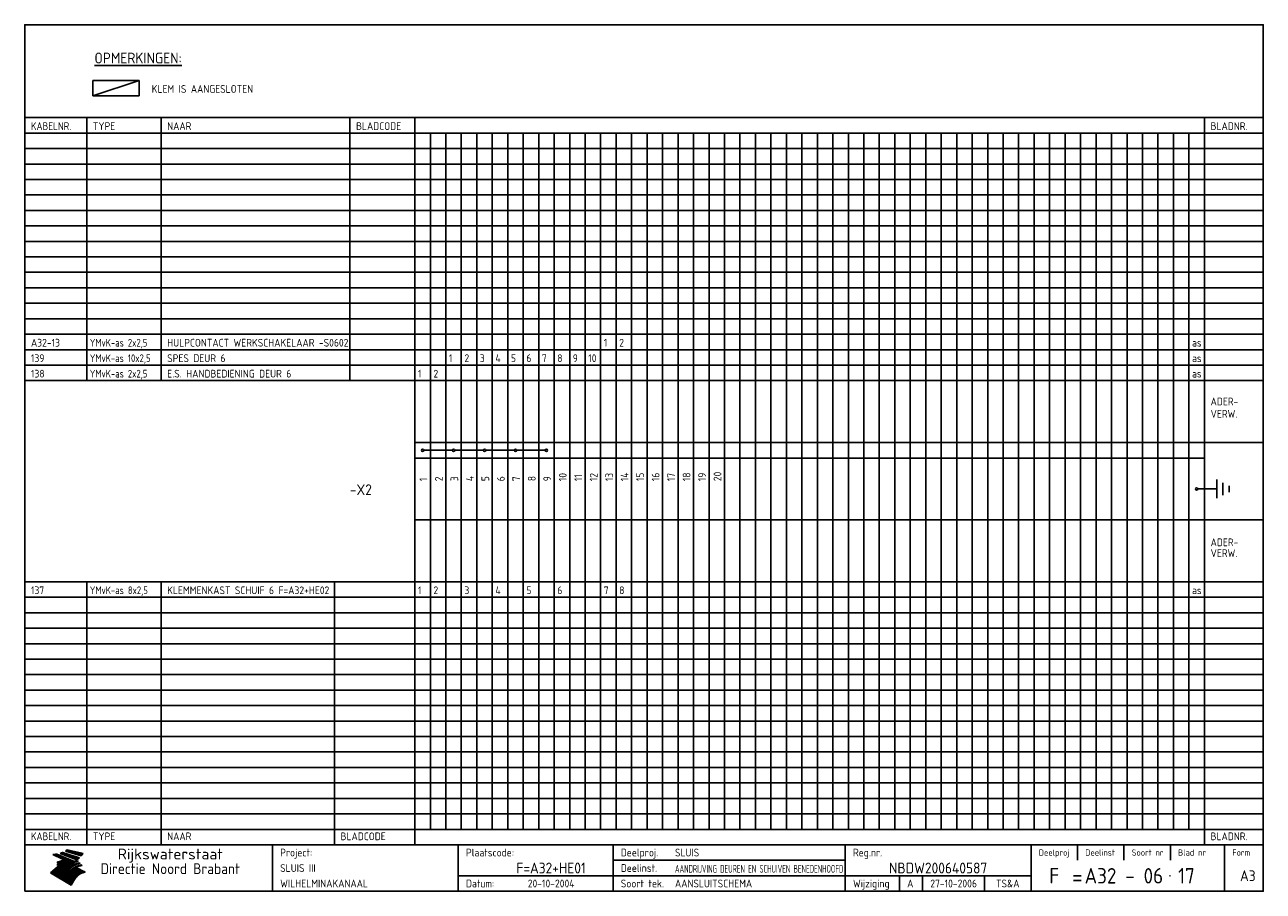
# Model space of a CAD drawing. Extents: x 10 to 410, y 10 to 290.
import ezdxf
from ezdxf.enums import TextEntityAlignment as Align

# ---------------------------------------------------------------- set-up
doc = ezdxf.new("R2010")
doc.units = 0
doc.header["$MEASUREMENT"] = 0
doc.linetypes.add('CENTRE', pattern=[50.8, 31.75, -6.35, 6.35, -6.35])
doc.layers.get('0').update_dxf_attribs({"linetype": 'CONTINUOUS'})
for name, color, linetype in [('0-25', 7, 'CONTINUOUS'), ('0-35', 2, 'CONTINUOUS'), ('0-50', 3, 'CONTINUOUS'), ('B-25', 7, 'CONTINUOUS'), ('B-35', 2, 'CONTINUOUS'), ('S-25', 7, 'CONTINUOUS'), ('S-35', 2, 'CONTINUOUS')]:
    doc.layers.add(name, color=color, linetype=linetype)
doc.styles.add('ISO', font='iso.shx')
doc.styles.get("Standard").update_dxf_attribs({"font": 'iso.shx'})

# ---------------------------------------------------------------- blocks, each defined once
blk = doc.blocks.new('rme15')
at = {"layer": '0-25'}
for p, q in [((410, 35), (10, 35)), ((410, 30), (10, 30)), ((350, 25), (350, 20)), ((365, 25), (365, 20)), ((380, 25), (380, 20)), ((200, 20), (275, 20)), ((150, 15), (335, 15)), ((292.5, 15), (292.5, 10)), ((300, 15), (300, 10)), ((320, 15), (320, 10))]:
    blk.add_line(p, q, dxfattribs=at)
at = {"layer": '0-25', "color": 7}
for p, q in [((19.1, 21.89), (25.12, 19)), ((19.1, 21.89), (25.12, 19)), ((19.17, 21.86), (20.7, 21.86)), ((19.29, 21.8), (20.83, 21.8)), ((19.4, 21.75), (20.96, 21.75)), ((19.52, 21.69), (21.09, 21.69)), ((19.64, 21.63), (21.22, 21.63)), ((19.74, 21.92), (20.56, 21.92)), ((19.75, 21.58), (21.36, 21.58)), ((19.87, 21.52), (21.49, 21.52)), ((19.99, 21.47), (21.62, 21.47)), ((20.11, 21.41), (21.75, 21.41)), ((20.22, 21.35), (21.88, 21.35)), ((20.25, 21.97), (20.43, 21.97)), ((20.34, 21.3), (22.02, 21.3)), ((20.38, 21.99), (26.02, 19.59)), ((20.38, 21.99), (26.02, 19.59)), ((20.46, 21.24), (22.15, 21.24)), ((20.57, 21.18), (22.28, 21.18)), ((20.69, 21.13), (22.41, 21.13)), ((20.81, 21.07), (22.55, 21.07)), ((20.92, 21.02), (22.68, 21.02)), ((21.04, 20.96), (22.81, 20.96)), ((21.16, 20.9), (22.94, 20.9)), ((21.27, 20.85), (23.07, 20.85)), ((21.39, 20.79), (23.21, 20.79)), ((21.47, 22.25), (26.83, 20.19)), ((21.47, 22.25), (26.83, 20.19)), ((21.49, 22.25), (23.07, 22.25)), ((21.51, 20.73), (23.34, 20.73)), ((21.6, 22.2), (23.25, 22.2)), ((21.63, 20.68), (23.47, 20.68)), ((21.65, 22.31), (22.89, 22.31)), ((21.74, 20.62), (23.6, 20.62)), ((21.75, 22.14), (23.42, 22.14)), ((21.8, 22.37), (22.71, 22.37)), ((21.86, 20.57), (23.73, 20.57)), ((21.9, 22.08), (23.6, 22.08)), ((21.94, 22.42), (22.53, 22.42)), ((21.98, 20.51), (23.87, 20.51)), ((22.04, 22.03), (23.78, 22.03)), ((22.06, 22.48), (22.36, 22.48)), ((22.09, 20.45), (24, 20.45)), ((22.18, 22.53), (27.65, 20.8)), ((22.18, 22.53), (27.65, 20.8)), ((22.19, 21.97), (23.96, 21.97)), ((22.21, 20.4), (24.13, 20.4)), ((22.33, 20.34), (24.26, 20.34)), ((22.34, 21.92), (24.13, 21.92)), ((22.37, 20), (23.08, 20)), ((22.44, 20.28), (24.4, 20.28)), ((22.48, 21.86), (24.31, 21.86)), ((22.49, 20.06), (23.04, 20.06)), ((22.56, 20.23), (24.53, 20.23)), ((22.61, 20.12), (22.93, 20.12)), ((22.63, 21.8), (24.49, 21.8)), ((22.68, 20.17), (24.66, 20.17)), ((22.71, 20.17), (22.82, 20.17)), ((23.11, 20.02), (22.77, 20.2)), ((23.11, 20.02), (22.77, 20.2)), ((22.78, 21.75), (24.67, 21.75)), ((22.79, 20.12), (24.79, 20.12)), ((22.91, 20.06), (24.92, 20.06)), ((22.92, 21.69), (24.85, 21.69)), ((23.03, 20), (25.06, 20)), ((23.07, 21.63), (25.02, 21.63)), ((23.14, 22.99), (28.22, 21.46)), ((23.14, 22.99), (28.22, 21.46)), ((23.15, 22.98), (25.33, 22.98)), ((23.22, 21.58), (25.2, 21.58)), ((23.23, 23.04), (25.09, 23.04)), ((23.32, 23.1), (24.84, 23.1)), ((23.34, 22.93), (25.57, 22.93)), ((23.36, 21.52), (25.38, 21.52)), ((23.4, 23.15), (24.6, 23.15)), ((23.49, 23.21), (24.36, 23.21)), ((23.51, 21.47), (25.56, 21.47)), ((23.52, 22.87), (25.81, 22.87)), ((23.57, 23.27), (24.12, 23.27)), ((23.64, 23.32), (23.87, 23.32)), ((23.66, 21.41), (25.74, 21.41)), ((23.7, 23.36), (28.82, 22.17)), ((23.7, 23.36), (28.82, 22.17)), ((23.71, 22.82), (26.06, 22.82)), ((23.8, 21.35), (25.91, 21.35)), ((23.9, 22.76), (26.3, 22.76)), ((23.95, 21.3), (26.09, 21.3)), ((24.09, 22.7), (26.54, 22.7)), ((24.09, 21.24), (26.27, 21.24)), ((24.24, 21.18), (26.45, 21.18)), ((24.27, 22.65), (26.78, 22.65)), ((24.39, 21.13), (26.62, 21.13)), ((24.46, 22.59), (27.03, 22.59)), ((24.53, 21.07), (26.8, 21.07)), ((24.65, 22.53), (27.27, 22.53)), ((24.68, 21.02), (26.98, 21.02)), ((24.83, 20.96), (27.16, 20.96)), ((24.84, 22.48), (27.51, 22.48)), ((24.97, 20.9), (27.34, 20.9)), ((25.02, 22.42), (27.75, 22.42)), ((25.12, 20.85), (27.51, 20.85)), ((25.21, 22.37), (28, 22.37)), ((25.27, 20.79), (27.63, 20.79)), ((25.4, 22.31), (28.24, 22.31)), ((25.41, 20.73), (27.57, 20.73)), ((25.56, 20.68), (27.51, 20.68)), ((25.58, 22.25), (28.48, 22.25)), ((25.71, 20.62), (27.44, 20.62)), ((25.77, 22.2), (28.72, 22.2)), ((25.85, 20.57), (27.37, 20.57)), ((25.96, 22.14), (28.79, 22.14)), ((26, 20.51), (27.29, 20.51)), ((26.15, 22.08), (28.75, 22.08)), ((26.15, 20.45), (27.22, 20.45)), ((26.29, 20.4), (27.14, 20.4)), ((26.33, 22.03), (28.71, 22.03)), ((26.44, 20.34), (27.06, 20.34)), ((26.52, 21.97), (28.66, 21.97)), ((26.59, 20.28), (26.97, 20.28)), ((26.71, 21.92), (28.62, 21.92)), ((26.73, 20.23), (26.89, 20.23)), ((26.9, 21.86), (28.57, 21.86)), ((27.08, 21.8), (28.52, 21.8)), ((27.27, 21.75), (28.48, 21.75)), ((27.46, 21.69), (28.43, 21.69)), ((27.65, 21.63), (28.38, 21.63)), ((27.83, 21.58), (28.33, 21.58)), ((28.02, 21.52), (28.28, 21.52)), ((28.21, 21.47), (28.22, 21.47)), ((20.58, 17.88), (18.3, 16)), ((20.58, 17.88), (18.3, 16)), ((24.94, 11.97), (18.3, 16)), ((24.94, 11.97), (18.3, 16)), ((18.31, 16.01), (20.96, 16.01)), ((18.38, 16.07), (21.46, 16.07)), ((18.45, 16.12), (21.88, 16.12)), ((18.52, 16.18), (22.15, 16.18)), ((18.59, 16.23), (22.38, 16.23)), ((18.65, 16.29), (22.58, 16.29)), ((18.72, 16.35), (22.75, 16.35)), ((18.79, 16.4), (22.91, 16.4)), ((18.86, 16.46), (20.6, 16.46)), ((18.93, 16.52), (20.6, 16.52)), ((18.99, 16.57), (20.6, 16.57)), ((19.06, 16.63), (20.6, 16.63)), ((19.13, 16.68), (20.6, 16.68)), ((19.2, 16.74), (20.6, 16.74)), ((19.27, 16.8), (20.6, 16.8)), ((19.33, 16.85), (21.07, 16.85)), ((19.4, 16.91), (21.55, 16.91)), ((19.47, 16.97), (21.88, 16.97)), ((19.54, 17.02), (22.13, 17.02)), ((19.61, 17.08), (22.34, 17.08)), ((19.67, 17.13), (20.6, 17.13)), ((19.74, 17.19), (20.6, 17.19)), ((19.81, 17.25), (20.6, 17.25)), ((19.88, 17.3), (20.6, 17.3)), ((19.95, 17.36), (20.6, 17.36)), ((20.01, 17.42), (20.6, 17.42)), ((20.08, 17.47), (20.93, 17.47)), ((20.15, 17.53), (21.26, 17.53)), ((20.22, 17.58), (21.51, 17.58)), ((20.29, 17.64), (21.72, 17.64)), ((20.35, 17.7), (21.9, 17.7)), ((20.42, 17.75), (22.07, 17.75)), ((20.49, 17.81), (22.22, 17.81)), ((20.56, 17.87), (22.36, 17.87)), ((20.6, 19.11), (20.58, 19.51)), ((20.6, 19.11), (20.58, 19.51)), ((20.58, 19.5), (22.09, 19.5)), ((20.58, 19.44), (21.95, 19.44)), ((20.59, 19.38), (21.79, 19.38)), ((20.59, 19.33), (21.62, 19.33)), ((20.59, 19.27), (21.42, 19.27)), ((20.6, 19.22), (21.2, 19.22)), ((20.6, 19.16), (20.93, 19.16)), ((20.6, 19.11), (20.69, 19.12)), ((20.6, 19.11), (20.69, 19.12)), ((20.6, 18.79), (20.77, 18.81)), ((20.6, 18.79), (20.77, 18.81)), ((20.6, 18.29), (20.6, 18.79)), ((20.6, 18.29), (20.6, 18.79)), ((20.6, 18.77), (22.46, 18.77)), ((20.6, 18.71), (22.33, 18.71)), ((20.6, 18.65), (22.19, 18.65)), ((20.6, 18.6), (22.04, 18.6)), ((20.6, 18.54), (21.87, 18.54)), ((20.6, 18.48), (21.68, 18.48)), ((20.6, 18.43), (21.46, 18.43)), ((20.6, 18.37), (21.21, 18.37)), ((20.6, 18.29), (20.88, 18.32)), ((20.6, 18.29), (20.88, 18.32)), ((20.6, 18.32), (20.87, 18.32)), ((20.6, 17.88), (20.86, 17.91)), ((20.6, 17.88), (20.86, 17.91)), ((20.6, 17.43), (20.97, 17.48)), ((20.6, 17.43), (20.97, 17.48)), ((20.6, 17.43), (20.6, 17.09)), ((20.6, 17.43), (20.6, 17.09)), ((20.6, 17.09), (21.26, 17.16)), ((20.6, 17.09), (21.26, 17.16)), ((20.6, 16.8), (21.37, 16.89)), ((20.6, 16.8), (21.37, 16.89)), ((20.6, 16.8), (20.6, 16.45)), ((20.6, 16.8), (20.6, 16.45)), ((20.6, 16.45), (21.56, 16.56)), ((20.6, 16.45), (21.56, 16.56)), ((20.6, 15.97), (21.67, 16.09)), ((20.6, 15.97), (21.67, 16.09)), ((20.7, 16.46), (23.06, 16.46)), ((20.9, 19.55), (22.23, 19.55)), ((20.9, 18.82), (22.59, 18.82)), ((20.98, 17.92), (22.5, 17.92)), ((21.02, 17.13), (22.53, 17.13)), ((21.19, 19.61), (22.35, 19.61)), ((21.2, 16.52), (23.2, 16.52)), ((21.32, 18.88), (22.71, 18.88)), ((21.32, 17.98), (22.62, 17.98)), ((21.42, 19.67), (22.47, 19.67)), ((21.47, 17.19), (22.7, 17.19)), ((21.59, 18.03), (22.74, 18.03)), ((21.61, 18.93), (22.82, 18.93)), ((21.62, 19.72), (22.59, 19.72)), ((21.72, 16.57), (23.32, 16.57)), ((21.77, 17.25), (22.85, 17.25)), ((21.8, 19.78), (22.69, 19.78)), ((21.8, 18.09), (22.85, 18.09)), ((21.84, 18.99), (22.92, 18.99)), ((21.96, 19.83), (22.79, 19.83)), ((21.99, 18.15), (22.95, 18.15)), ((22.01, 17.3), (22.99, 17.3)), ((22.03, 19.05), (23.03, 19.05)), ((22.1, 16.63), (23.44, 16.63)), ((22.11, 19.89), (22.89, 19.89)), ((22.16, 18.2), (23.05, 18.2)), ((22.21, 19.1), (23.12, 19.1)), ((22.21, 17.36), (23.12, 17.36)), ((22.24, 19.95), (22.99, 19.95)), ((22.31, 18.26), (23.15, 18.26)), ((22.36, 19.16), (23.22, 19.16)), ((22.38, 16.68), (23.56, 16.68)), ((22.39, 17.42), (23.24, 17.42)), ((22.45, 18.32), (23.24, 18.32)), ((22.51, 19.22), (23.3, 19.22)), ((22.56, 17.47), (23.36, 17.47)), ((22.59, 18.37), (23.33, 18.37)), ((22.6, 16.74), (23.66, 16.74)), ((22.64, 19.27), (23.39, 19.27)), ((22.71, 18.43), (23.42, 18.43)), ((22.71, 17.53), (23.47, 17.53)), ((22.77, 19.33), (23.47, 19.33)), ((22.79, 16.8), (23.77, 16.8)), ((22.83, 18.48), (23.5, 18.48)), ((22.84, 17.58), (23.57, 17.58)), ((22.89, 19.38), (23.55, 19.38)), ((22.94, 18.54), (23.58, 18.54)), ((22.96, 16.85), (23.86, 16.85)), ((22.97, 17.64), (23.67, 17.64)), ((23, 19.44), (23.63, 19.44)), ((23.04, 18.6), (23.66, 18.6)), ((23.1, 19.5), (23.72, 19.5)), ((23.1, 17.7), (23.77, 17.7)), ((23.12, 16.91), (23.96, 16.91)), ((23.14, 18.65), (23.74, 18.65)), ((23.15, 19.95), (25.19, 19.95)), ((23.21, 19.55), (23.8, 19.55)), ((23.21, 17.75), (23.86, 17.75)), ((23.21, 16.01), (28.9, 16.01)), ((23.24, 18.71), (23.82, 18.71)), ((23.26, 19.89), (25.32, 19.89)), ((23.26, 16.97), (24.05, 16.97)), ((23.3, 19.61), (23.88, 19.61)), ((23.32, 17.81), (23.95, 17.81)), ((23.33, 18.77), (23.91, 18.77)), ((23.37, 16.07), (29.08, 16.07)), ((23.38, 19.83), (25.45, 19.83)), ((23.39, 19.67), (23.81, 19.67)), ((23.39, 17.02), (24.14, 17.02)), ((23.42, 18.82), (23.99, 18.82)), ((23.42, 17.87), (24.03, 17.87)), ((23.45, 19.7), (23.58, 19.79)), ((23.45, 19.7), (23.58, 19.79)), ((23.48, 19.72), (23.7, 19.72)), ((23.5, 19.78), (25.58, 19.78)), ((23.51, 18.88), (24.07, 18.88)), ((23.51, 16.12), (29.27, 16.12)), ((23.52, 17.92), (24.11, 17.92)), ((23.52, 17.08), (24.22, 17.08)), ((23.54, 18.9), (24.3, 19.42)), ((23.54, 18.9), (24.3, 19.42)), ((23.56, 19.78), (23.59, 19.78)), ((23.56, 19.39), (23.9, 19.62)), ((23.56, 19.39), (23.9, 19.62)), ((23.58, 19.79), (23.9, 19.62)), ((23.58, 19.79), (23.9, 19.62)), ((23.59, 18.93), (24.15, 18.93)), ((23.61, 19.72), (25.72, 19.72)), ((23.62, 17.98), (24.2, 17.98)), ((23.63, 17.13), (24.3, 17.13)), ((23.65, 18.59), (24.62, 19.25)), ((23.65, 18.59), (24.62, 19.25)), ((29.41, 16.17), (23.65, 16.17)), ((23.67, 18.99), (24.23, 18.99)), ((23.71, 18.03), (24.28, 18.03)), ((23.73, 19.67), (25.85, 19.67)), ((23.75, 19.05), (24.32, 19.05)), ((23.75, 17.19), (24.38, 17.19)), ((23.77, 16.23), (29.47, 16.23)), ((23.79, 18.09), (24.36, 18.09)), ((23.83, 19.1), (24.4, 19.1)), ((23.85, 19.61), (25.98, 19.61)), ((23.85, 17.25), (24.46, 17.25)), ((23.88, 18.15), (24.44, 18.15)), ((23.89, 16.29), (29.36, 16.29)), ((23.92, 19.16), (24.48, 19.16)), ((23.94, 18.19), (25.23, 19.07)), ((23.94, 18.19), (25.23, 19.07)), ((23.95, 17.3), (24.55, 17.3)), ((23.96, 19.55), (25.96, 19.55)), ((23.96, 18.2), (24.53, 18.2)), ((24, 19.22), (24.56, 19.22)), ((24, 16.35), (29.24, 16.35)), ((24.04, 18.26), (24.61, 18.26)), ((24.05, 17.36), (24.63, 17.36)), ((24.06, 17.88), (25.34, 18.76)), ((24.06, 17.88), (25.34, 18.76)), ((24.08, 19.5), (25.88, 19.5)), ((24.08, 19.27), (24.58, 19.27)), ((24.11, 16.4), (29.13, 16.4)), ((24.13, 18.32), (24.69, 18.32)), ((24.14, 17.42), (24.71, 17.42)), ((24.16, 19.33), (24.47, 19.33)), ((24.2, 19.44), (25.79, 19.44)), ((24.21, 18.37), (24.77, 18.37)), ((24.21, 16.46), (29.02, 16.46)), ((24.23, 17.47), (24.79, 17.47)), ((24.24, 17.48), (25.52, 18.36)), ((24.24, 17.48), (25.52, 18.36)), ((24.25, 19.38), (24.36, 19.38)), ((24.29, 18.43), (24.85, 18.43)), ((24.3, 19.42), (24.62, 19.25)), ((24.3, 19.42), (24.62, 19.25)), ((24.31, 19.38), (25.71, 19.38)), ((24.31, 17.53), (24.87, 17.53)), ((24.31, 16.52), (28.91, 16.52)), ((24.35, 17.17), (25.64, 18.05)), ((24.35, 17.17), (25.64, 18.05)), ((24.37, 18.48), (24.94, 18.48)), ((24.39, 17.58), (24.96, 17.58)), ((24.4, 16.57), (28.79, 16.57)), ((24.43, 19.33), (25.62, 19.33)), ((24.45, 18.54), (25.02, 18.54)), ((24.47, 17.64), (25.04, 17.64)), ((24.49, 16.63), (28.68, 16.63)), ((24.54, 18.6), (25.1, 18.6)), ((24.55, 19.27), (25.54, 19.27)), ((24.56, 17.7), (25.12, 17.7)), ((24.57, 16.68), (28.57, 16.68)), ((24.62, 18.65), (25.18, 18.65)), ((24.63, 16.72), (25.91, 17.6)), ((24.63, 16.72), (25.91, 17.6)), ((24.64, 17.75), (25.2, 17.75)), ((24.66, 16.74), (28.45, 16.74)), ((24.67, 19.22), (25.45, 19.22)), ((24.7, 18.71), (25.27, 18.71)), ((24.72, 17.81), (25.29, 17.81)), ((24.74, 16.8), (28.34, 16.8)), ((24.78, 19.16), (25.37, 19.16)), ((24.78, 18.77), (25.34, 18.77)), ((24.8, 17.87), (25.37, 17.87)), ((24.82, 16.85), (28.23, 16.85)), ((24.87, 18.82), (25.4, 18.82)), ((24.89, 17.92), (25.45, 17.92)), ((24.9, 19.1), (25.28, 19.1)), ((24.9, 16.91), (28.11, 16.91)), ((24.95, 18.88), (25.45, 18.88)), ((24.97, 17.98), (25.53, 17.98)), ((24.99, 16.97), (28, 16.97)), ((25.02, 19.05), (25.2, 19.05)), ((25.03, 18.93), (25.51, 18.93)), ((25.05, 18.03), (25.61, 18.03)), ((25.07, 17.02), (27.89, 17.02)), ((25.11, 18.99), (25.57, 18.99)), ((26.02, 19.59), (25.12, 19)), ((26.02, 19.59), (25.12, 19)), ((25.13, 18.09), (25.68, 18.09)), ((25.15, 17.08), (27.77, 17.08)), ((25.19, 19.05), (25.63, 19.05)), ((25.21, 18.15), (25.75, 18.15)), ((25.23, 17.13), (27.66, 17.13)), ((25.26, 19.1), (25.7, 19.1)), ((25.3, 18.2), (25.82, 18.2)), ((25.31, 17.19), (27.55, 17.19)), ((25.33, 19.16), (25.77, 19.16)), ((25.38, 18.26), (25.89, 18.26)), ((25.39, 19.22), (25.85, 19.22)), ((25.4, 17.25), (27.43, 17.25)), ((25.46, 18.32), (25.97, 18.32)), ((25.47, 19.27), (25.93, 19.27)), ((25.48, 17.3), (27.32, 17.3)), ((25.54, 19.33), (26.03, 19.33)), ((25.54, 18.37), (26.06, 18.37)), ((25.56, 17.36), (27.21, 17.36)), ((25.62, 18.43), (26.14, 18.43)), ((25.63, 19.38), (26.13, 19.38)), ((25.64, 17.42), (27.1, 17.42)), ((25.7, 18.48), (26.24, 18.48)), ((25.72, 19.44), (26.24, 19.44)), ((25.73, 17.47), (26.98, 17.47)), ((25.79, 18.54), (26.34, 18.54)), ((25.81, 17.53), (26.87, 17.53)), ((25.82, 19.5), (26.36, 19.5)), ((25.89, 18.6), (26.46, 18.6)), ((25.89, 17.58), (26.76, 17.58)), ((25.93, 19.55), (26.53, 19.55)), ((25.96, 17.64), (26.64, 17.64)), ((25.99, 18.65), (26.58, 18.65)), ((26.04, 17.7), (26.59, 17.7)), ((26.06, 19.61), (26.85, 19.61)), ((26.1, 18.71), (26.72, 18.71)), ((26.12, 17.75), (26.67, 17.75)), ((26.2, 17.81), (26.76, 17.81)), ((26.21, 19.67), (27.23, 19.67)), ((26.23, 18.77), (26.89, 18.77)), ((26.29, 17.87), (26.86, 17.87)), ((26.37, 18.82), (27.09, 18.82)), ((26.39, 17.92), (26.97, 17.92)), ((26.44, 19.72), (27.18, 19.72)), ((26.49, 17.98), (27.09, 17.98)), ((26.53, 18.88), (27.34, 18.88)), ((26.56, 17.68), (29.54, 16.2)), ((26.56, 17.68), (29.54, 16.2)), ((26.6, 18.03), (27.22, 18.03)), ((26.72, 18.09), (27.38, 18.09)), ((26.73, 18.93), (27.66, 18.93)), ((26.85, 18.15), (27.56, 18.15)), ((26.99, 18.99), (27.9, 18.99)), ((27, 18.2), (27.8, 18.2)), ((27.13, 19.78), (27.25, 19.64)), ((27.13, 19.78), (27.25, 19.64)), ((27.18, 18.26), (28.13, 18.26)), ((27.26, 19.05), (27.84, 19.05)), ((27.39, 18.32), (28.47, 18.32)), ((27.7, 18.37), (28.49, 18.37)), ((27.78, 19.1), (27.93, 18.96)), ((27.78, 19.1), (27.93, 18.96)), ((28, 18.43), (28.44, 18.43)), ((28.29, 15.83), (29.54, 16.2)), ((28.29, 15.83), (29.54, 16.2)), ((28.39, 18.48), (28.54, 18.32)), ((28.39, 18.48), (28.54, 18.32)), ((29.54, 16.2), (29.45, 16.17)), ((29.54, 16.2), (29.45, 16.17)), ((29.46, 16.18), (29.47, 16.18)), ((18.38, 15.95), (20.6, 15.95)), ((18.47, 15.9), (20.6, 15.9)), ((18.57, 15.84), (20.6, 15.84)), ((18.66, 15.78), (20.6, 15.78)), ((18.75, 15.73), (20.6, 15.73)), ((18.85, 15.67), (20.6, 15.67)), ((18.94, 15.62), (20.6, 15.62)), ((19.03, 15.56), (27.83, 15.56)), ((19.12, 15.5), (27.75, 15.5)), ((19.22, 15.45), (27.66, 15.45)), ((19.31, 15.39), (27.58, 15.39)), ((19.4, 15.33), (27.5, 15.33)), ((19.49, 15.28), (27.43, 15.28)), ((19.59, 15.22), (27.36, 15.22)), ((19.68, 15.17), (27.29, 15.17)), ((19.77, 15.11), (27.22, 15.11)), ((19.86, 15.05), (27.15, 15.05)), ((19.96, 15), (27.09, 15)), ((20.05, 14.94), (27.02, 14.94)), ((20.14, 14.88), (26.96, 14.88)), ((20.24, 14.83), (26.9, 14.83)), ((20.33, 14.77), (26.84, 14.77)), ((20.42, 14.72), (26.79, 14.72)), ((20.51, 14.66), (26.73, 14.66)), ((20.6, 15.97), (20.6, 15.58)), ((20.6, 15.97), (20.6, 15.58)), ((20.6, 15.58), (21.95, 15.73)), ((20.6, 15.58), (21.95, 15.73)), ((20.61, 14.6), (26.68, 14.6)), ((20.7, 14.55), (26.62, 14.55)), ((20.79, 14.49), (26.57, 14.49)), ((20.88, 14.43), (26.52, 14.43)), ((20.94, 15.62), (27.92, 15.62)), ((20.98, 14.38), (26.47, 14.38)), ((21.07, 14.32), (26.42, 14.32)), ((21.16, 14.27), (26.38, 14.27)), ((21.25, 14.21), (26.33, 14.21)), ((21.35, 14.15), (26.29, 14.15)), ((21.44, 14.1), (26.24, 14.1)), ((21.45, 15.67), (28.01, 15.67)), ((21.53, 14.04), (26.2, 14.04)), ((21.63, 13.98), (26.16, 13.98)), ((21.72, 13.93), (26.12, 13.93)), ((21.81, 13.87), (26.08, 13.87)), ((21.9, 13.82), (26.04, 13.82)), ((21.96, 15.73), (28.11, 15.73)), ((22, 13.76), (26, 13.76)), ((22.09, 13.7), (25.96, 13.7)), ((22.18, 13.65), (25.93, 13.65)), ((22.27, 13.59), (25.89, 13.59)), ((22.34, 15.78), (28.21, 15.78)), ((22.37, 13.53), (25.86, 13.53)), ((22.46, 13.48), (25.82, 13.48)), ((22.55, 13.42), (25.79, 13.42)), ((22.62, 15.84), (28.33, 15.84)), ((22.65, 13.37), (25.76, 13.37)), ((22.74, 13.31), (25.73, 13.31)), ((22.83, 13.25), (25.69, 13.25)), ((22.84, 15.9), (28.52, 15.9)), ((22.92, 13.2), (25.66, 13.2)), ((23.02, 13.14), (25.63, 13.14)), ((23.04, 15.95), (28.71, 15.95)), ((23.11, 13.08), (25.59, 13.08)), ((23.2, 13.03), (25.56, 13.03)), ((23.29, 12.97), (25.53, 12.97)), ((23.39, 12.92), (25.5, 12.92)), ((23.48, 12.86), (25.46, 12.86)), ((23.57, 12.8), (25.43, 12.8)), ((23.66, 12.75), (25.4, 12.75)), ((23.76, 12.69), (25.36, 12.69)), ((23.85, 12.63), (25.33, 12.63)), ((23.94, 12.58), (25.3, 12.58)), ((24.04, 12.52), (25.26, 12.52)), ((24.13, 12.47), (25.23, 12.47)), ((24.22, 12.41), (25.2, 12.41)), ((24.31, 12.35), (25.17, 12.35)), ((24.41, 12.3), (25.13, 12.3)), ((24.5, 12.24), (25.1, 12.24)), ((24.59, 12.18), (25.07, 12.18)), ((24.68, 12.13), (25.03, 12.13)), ((24.78, 12.07), (25, 12.07)), ((24.87, 12.02), (24.97, 12.02)), ((24.94, 11.97), (25.81, 13.45)), ((24.94, 11.97), (25.81, 13.45))]:
    blk.add_line(p, q, dxfattribs=at)
for centre, radius, start, end in [((19.15, 29.7), 7.8, 269.6055, 279.0886), ((19.15, 29.7), 7.8, 269.6055, 279.0886), ((19.93, 25.38), 5.91, 276.3402, 298.7463), ((19.93, 25.38), 5.91, 276.3402, 298.7463), ((19.84, 25.09), 6.03, 278.129, 302.868), ((19.84, 25.09), 6.03, 278.129, 302.868), ((19.84, 27.26), 5.27, 288.0217, 296.3084), ((19.84, 27.26), 5.27, 288.0217, 296.3084), ((20.49, 27.56), 5.28, 300.0654, 307.393), ((20.49, 27.56), 5.28, 300.0654, 307.393), ((24.11, 24.7), 5.26, 301.1147, 312.2814), ((24.11, 24.7), 5.26, 301.1147, 312.2814), ((21.95, 27.32), 8.59, 316.9248, 323.1399), ((21.95, 27.32), 8.59, 316.9248, 323.1399), ((20.21, 23.78), 5.91, 273.6149, 304.3803), ((20.21, 23.78), 5.91, 273.6149, 304.3803), ((20.35, 24.56), 5.76, 274.164, 302.5474), ((20.35, 24.56), 5.76, 274.164, 302.5474), ((20.05, 24.28), 6.02, 277.9472, 305.7139), ((20.05, 24.28), 6.02, 277.9472, 305.7139), ((20.04, 23.49), 6.09, 278.8115, 306.4242), ((20.04, 23.49), 6.09, 278.8115, 306.4242), ((20.53, 23.07), 5.96, 277.0519, 304.973), ((20.53, 23.07), 5.96, 277.0519, 304.973), ((20.72, 22.76), 5.91, 276.3402, 304.3803), ((20.72, 22.76), 5.91, 276.3402, 304.3803), ((21.06, 22.34), 5.81, 274.9043, 303.1745), ((21.06, 22.34), 5.81, 274.9043, 303.1745), ((20.82, 22.06), 6.04, 278.1111, 305.8489), ((20.82, 22.06), 6.04, 278.1111, 305.8489), ((21.3, 21.6), 5.91, 276.3402, 304.3803), ((21.3, 21.6), 5.91, 276.3402, 304.3803), ((27.05, 17.17), 2.63, 107.4286, 133.7799), ((27.05, 17.17), 2.63, 107.4286, 133.7799), ((27.45, 16.91), 2.81, 110.4143, 138.7411), ((27.45, 16.91), 2.81, 110.4143, 138.7411), ((27.57, 15.64), 3.4, 98.1566, 126.9045), ((27.57, 15.64), 3.4, 98.1566, 126.9045), ((27.91, 15.54), 3.39, 100.5835, 132.088), ((27.91, 15.54), 3.39, 100.5835, 132.088), ((28.21, 14.74), 3.67, 95.7581, 128.7216), ((28.21, 14.74), 3.67, 95.7581, 128.7216), ((27.01, 16.84), 2.93, 87.7348, 104.8316), ((27.01, 16.84), 2.93, 87.7348, 104.8316), ((27.37, 15.71), 3.93, 91.7838, 103.2817), ((27.37, 15.71), 3.93, 91.7838, 103.2817), ((28.4, 15.05), 3.21, 96.3886, 125.0052), ((28.4, 15.05), 3.21, 96.3886, 125.0052), ((27.82, 16.31), 2.8, 90.634, 105.1984), ((27.82, 16.31), 2.8, 90.634, 105.1984), ((28.19, 15.04), 3.93, 93.8342, 103.2817), ((28.19, 15.04), 3.93, 93.8342, 103.2817), ((28.58, 15.69), 2.8, 93.8141, 105.1984), ((28.58, 15.69), 2.8, 93.8141, 105.1984), ((28.95, 14.41), 3.93, 96.0135, 103.2817), ((28.95, 14.41), 3.93, 96.0135, 103.2817), ((31.24, 10.26), 6.3, 117.9568, 149.6251), ((31.24, 10.26), 6.3, 117.9568, 149.6251)]:
    blk.add_arc(centre, radius, start, end, dxfattribs=at)
at = {"layer": '0-35'}
for p, q in [((90, 25), (90, 10)), ((150, 25), (150, 10)), ((200, 25), (200, 10)), ((275, 25), (275, 10)), ((335, 25), (335, 10)), ((397.5, 25), (397.5, 10))]:
    blk.add_line(p, q, dxfattribs=at)
at = {"layer": '0-50'}
for p, q in [((10, 25), (410, 25)), ((348.75, 15), (351.25, 15)), ((348.75, 13.5), (351.25, 13.5))]:
    blk.add_line(p, q, dxfattribs=at)
blk.add_lwpolyline([(10, 10), (410, 10), (410, 290), (10, 290)], close=True, dxfattribs=at)
at = {"layer": '0-50', "const_width": 0.25}
blk.add_lwpolyline([(379.75, 15, 1), (380, 15, 1)], format="xyb", close=True, dxfattribs=at)
at = {"layer": '0-25', "style": 'ISO'}
for s, height, p in [('Project:', 2.5, (92.5, 22.5)), ('Plaatscode:', 2.5, (152.5, 22.5)), ('Deelproj.', 2.5, (202.5, 22.5)), ('Reg.nr.', 2.5, (277.5, 22.5)), ('Deelproj', 2, (337.5, 22.5)), ('Deelinst', 2, (352.5, 22.5)), ('Soort nr', 2, (367.5, 22.5)), ('Blad nr', 2, (382.5, 22.5)), ('Form', 2, (400, 22.5)), ('Deelinst.', 2.5, (202.5, 17.5)), ('Datum:', 2.5, (152.5, 12.5)), ('Soort tek.', 2.5, (202.5, 12.5)), ('Wijziging', 2.5, (277.5, 12.5))]:
    blk.add_text(s, height=height, dxfattribs=at).set_placement(p, align=Align.MIDDLE_LEFT)
for tag, height, p in [('N', 2.5, (220, 22.5)), ('B', 2.5, (92.5, 17.5)), ('P', 1.8, (220, 17.5)), ('C', 2.5, (92.5, 12.5)), ('U', 2.5, (220, 12.5)), ('REV', 2.5, (295, 12.5))]:
    blk.add_attdef(tag, text='', height=height, dxfattribs=at).set_placement(p, align=Align.MIDDLE_LEFT)
for tag, p in [('W', (180, 12.5)), ('Z', (310, 12.5)), ('Y', (327.5, 12.5))]:
    blk.add_attdef(tag, text='', height=2.5, dxfattribs=at).set_placement(p, align=Align.MIDDLE)
at = {"layer": '0-35', "style": 'ISO', "width": 1.182609}
blk.add_text('Rijkswaterstaat', height=3.5, dxfattribs=at).set_placement((40, 20.28), (74, 20.28), align=Align.FIT)
at = {"layer": '0-35', "color": 2, "style": 'ISO', "width": 1.016949}
blk.add_text('Directie Noord Brabant', height=3.5, dxfattribs=at).set_placement((34.5, 15.53), (79.5, 15.53), align=Align.FIT)
at = {"layer": '0-35', "style": 'ISO'}
blk.add_attdef('X', text='', height=3.5, dxfattribs=at).set_placement((180, 17.5), align=Align.MIDDLE_CENTER)
blk.add_attdef('RNR', text='', height=3.5, dxfattribs=at).set_placement((305, 17.5), align=Align.MIDDLE)
blk.add_attdef('FORM', text='', height=3.5, dxfattribs=at).set_placement((402.5, 15), align=Align.MIDDLE_LEFT)
at = {"layer": '0-50', "style": 'ISO'}
for tag, p in [('M', (342.5, 15)), ('O', (365, 15))]:
    blk.add_attdef(tag, text='', height=5, dxfattribs=at).set_placement(p, align=Align.MIDDLE)
blk.add_attdef('Q', text='', height=5, dxfattribs=at).set_placement((382.5, 15), align=Align.MIDDLE_LEFT)

msp = doc.modelspace()

# ---------------------------------------------------------------- linework, layer by layer
at = {"linetype": 'CENTRE'}
msp.add_line((151, 175), (151, 161), dxfattribs=at)
msp.add_line((136, 150), (391, 150))
at = {"layer": 'S-25'}
for p, q in [((32, 272), (32, 267)), ((47, 272), (32, 272)), ((32, 267), (47, 272)), ((47, 267), (47, 272)), ((32, 267), (47, 267)), ((10, 260), (410, 260)), ((10, 255), (410, 255)), ((141, 255), (141, 175)), ((146, 255), (146, 175)), ((151, 255), (151, 175)), ((156, 255), (156, 175)), ((161, 255), (161, 30)), ((166, 255), (166, 175)), ((171, 255), (171, 175)), ((176, 255), (176, 175)), ((181, 255), (181, 175)), ((186, 255), (186, 30)), ((191, 255), (191, 175)), ((196, 255), (196, 175)), ((201, 255), (201, 175)), ((206, 255), (206, 175)), ((211, 255), (211, 30)), ((216, 255), (216, 175)), ((221, 255), (221, 175)), ((226, 255), (226, 175)), ((231, 255), (231, 175)), ((236, 255), (236, 30)), ((241, 255), (241, 175)), ((246, 255), (246, 175)), ((251, 255), (251, 175)), ((256, 255), (256, 175)), ((261, 255), (261, 30)), ((266, 255), (266, 175)), ((271, 255), (271, 175)), ((276, 255), (276, 175)), ((281, 255), (281, 175)), ((286, 255), (286, 30)), ((291, 255), (291, 175)), ((296, 255), (296, 175)), ((301, 255), (301, 175)), ((306, 255), (306, 175)), ((311, 255), (311, 30)), ((316, 255), (316, 175)), ((321, 255), (321, 175)), ((326, 255), (326, 175)), ((331, 255), (331, 175)), ((336, 255), (336, 30)), ((341, 255), (341, 175)), ((346, 255), (346, 175)), ((351, 255), (351, 175)), ((356, 255), (356, 175)), ((361, 255), (361, 30)), ((366, 255), (366, 175)), ((371, 255), (371, 175)), ((376, 255), (376, 175)), ((381, 255), (381, 175)), ((386, 255), (386, 30)), ((10, 250), (410, 250)), ((10, 245), (410, 245)), ((10, 240), (410, 240)), ((10, 235), (410, 235)), ((10, 230), (410, 230)), ((10, 225), (410, 225)), ((10, 220), (410, 220)), ((10, 215), (410, 215)), ((10, 210), (410, 210)), ((10, 205), (410, 205)), ((10, 200), (410, 200)), ((10, 195), (410, 195)), ((10, 190), (410, 190)), ((10, 185), (410, 185)), ((10, 180), (410, 180)), ((10, 175), (410, 175)), ((141, 175), (141, 110)), ((146, 175), (146, 110)), ((151, 175), (151, 110)), ((156, 175), (156, 110)), ((166, 175), (166, 110)), ((171, 175), (171, 110)), ((176, 175), (176, 110)), ((181, 175), (181, 110)), ((191, 175), (191, 110)), ((196, 175), (196, 110)), ((201, 175), (201, 110)), ((206, 175), (206, 110)), ((216, 175), (216, 110)), ((221, 175), (221, 110)), ((226, 175), (226, 110)), ((231, 175), (231, 110)), ((241, 175), (241, 110)), ((246, 175), (246, 110)), ((251, 175), (251, 110)), ((256, 175), (256, 110)), ((266, 175), (266, 110)), ((271, 175), (271, 110)), ((276, 175), (276, 110)), ((281, 175), (281, 110)), ((291, 175), (291, 110)), ((296, 175), (296, 110)), ((301, 175), (301, 110)), ((306, 175), (306, 110)), ((316, 175), (316, 110)), ((321, 175), (321, 110)), ((326, 175), (326, 110)), ((331, 175), (331, 110)), ((341, 175), (341, 110)), ((346, 175), (346, 110)), ((351, 175), (351, 110)), ((356, 175), (356, 110)), ((366, 175), (366, 110)), ((371, 175), (371, 110)), ((376, 175), (376, 110)), ((381, 175), (381, 110)), ((138.87, 152.5), (144.55, 152.5)), ((143.87, 152.5), (148.12, 152.5)), ((148.87, 152.5), (156, 152.5)), ((153.87, 152.5), (158.12, 152.5)), ((158.87, 152.5), (166, 152.5)), ((163.87, 152.5), (168.12, 152.5)), ((168.87, 152.5), (176, 152.5)), ((173.87, 152.5), (178.12, 152.5)), ((389, 140), (395, 140)), ((395, 143), (395, 137)), ((397, 142), (397, 138)), ((399, 141), (399, 139)), ((10, 110), (410, 110)), ((141, 110), (141, 30)), ((146, 110), (146, 30)), ((151, 110), (151, 30)), ((156, 110), (156, 30)), ((166, 110), (166, 30)), ((171, 110), (171, 30)), ((176, 110), (176, 30)), ((181, 110), (181, 30)), ((191, 110), (191, 30)), ((196, 110), (196, 30)), ((201, 110), (201, 30)), ((206, 110), (206, 30)), ((216, 110), (216, 30)), ((221, 110), (221, 30)), ((226, 110), (226, 30)), ((231, 110), (231, 30)), ((241, 110), (241, 30)), ((246, 110), (246, 30)), ((251, 110), (251, 30)), ((256, 110), (256, 30)), ((266, 110), (266, 30)), ((271, 110), (271, 30)), ((276, 110), (276, 30)), ((281, 110), (281, 30)), ((291, 110), (291, 30)), ((296, 110), (296, 30)), ((301, 110), (301, 30)), ((306, 110), (306, 30)), ((316, 110), (316, 30)), ((321, 110), (321, 30)), ((326, 110), (326, 30)), ((331, 110), (331, 30)), ((341, 110), (341, 30)), ((346, 110), (346, 30)), ((351, 110), (351, 30)), ((356, 110), (356, 30)), ((366, 110), (366, 30)), ((371, 110), (371, 30)), ((376, 110), (376, 30)), ((381, 110), (381, 30)), ((10, 105), (410, 105)), ((10, 100), (410, 100)), ((10, 95), (410, 95)), ((10, 90), (410, 90)), ((10, 85), (410, 85)), ((10, 80), (410, 80)), ((10, 75), (410, 75)), ((10, 70), (410, 70)), ((10, 65), (410, 65)), ((10, 60), (410, 60)), ((10, 55), (410, 55)), ((10, 50), (410, 50)), ((10, 45), (410, 45)), ((10, 40), (410, 40)), ((10, 35), (410, 35)), ((10, 30), (410, 30))]:
    msp.add_line(p, q, dxfattribs=at)
for centre, start, end in [((138.5, 152.5), 0, 180), ((138.5, 152.5), 180, 0), ((148.5, 152.5), 0, 180), ((148.5, 152.5), 180, 0), ((158.5, 152.5), 0, 180), ((158.5, 152.5), 180, 0), ((168.5, 152.5), 0, 180), ((168.5, 152.5), 180, 0), ((178.5, 152.5), 0, 180), ((178.5, 152.5), 180, 0), ((388.5, 140), 0, 180), ((388.5, 140), 180, 0)]:
    msp.add_arc(centre, 0.375, start, end, dxfattribs=at)
at = {"layer": 'S-35'}
for p, q in [((30, 260), (30, 175)), ((54, 260), (54, 175)), ((115, 260), (115, 175)), ((136, 260), (136, 25)), ((391, 260), (391, 25)), ((136, 155), (410, 155)), ((136, 130), (410, 130)), ((30, 110), (30, 25)), ((54, 110), (54, 25)), ((110, 110), (110, 25))]:
    msp.add_line(p, q, dxfattribs=at)

# ---------------------------------------------------------------- block references
at = {"linetype": 'CENTRE'}
ref = msp.add_blockref('rme15', (0, 0), dxfattribs=at)
ref.add_attrib('B', 'SLUIS III', dxfattribs={"layer": '0-25', "height": 2.5, "style": 'ISO'}).set_placement((92.5, 17.5), align=Align.MIDDLE_LEFT)
ref.add_attrib('C', 'WILHELMINAKANAAL', dxfattribs={"layer": '0-25', "height": 2.5, "style": 'ISO'}).set_placement((92.5, 12.5), align=Align.MIDDLE_LEFT)
ref.add_attrib('N', 'SLUIS', dxfattribs={"layer": '0-25', "height": 2.5, "style": 'ISO'}).set_placement((220, 22.5), align=Align.MIDDLE_LEFT)
ref.add_attrib('U', 'AANSLUITSCHEMA', dxfattribs={"layer": '0-25', "height": 2.5, "style": 'ISO'}).set_placement((220, 12.5), align=Align.MIDDLE_LEFT)
ref.add_attrib('M', 'F', dxfattribs={"layer": '0-50', "height": 5, "style": 'ISO'}).set_placement((342.5, 15), align=Align.MIDDLE)
ref.add_attrib('O', 'A32 - 06', dxfattribs={"layer": '0-50', "height": 5, "style": 'ISO'}).set_placement((365, 15), align=Align.MIDDLE)
ref.add_attrib('Q', '17', dxfattribs={"layer": '0-50', "height": 5, "style": 'ISO'}).set_placement((382.5, 15), align=Align.MIDDLE_LEFT)
ref.add_attrib('X', 'F=A32+HE01', dxfattribs={"layer": '0-35', "height": 3.5, "style": 'ISO'}).set_placement((180, 17.5), align=Align.MIDDLE_CENTER)
ref.add_attrib('RNR', 'NBDW200640587', dxfattribs={"layer": '0-35', "height": 3.5, "style": 'ISO'}).set_placement((305, 17.5), align=Align.MIDDLE)
ref.add_attrib('W', '20-10-2004', dxfattribs={"layer": '0-25', "height": 2.5, "style": 'ISO'}).set_placement((180, 12.5), align=Align.MIDDLE)
ref.add_attrib('FORM', 'A3', dxfattribs={"layer": '0-35', "height": 3.5, "style": 'ISO'}).set_placement((402.5, 15), align=Align.MIDDLE_LEFT)
ref.add_attrib('REV', 'A', dxfattribs={"layer": '0-25', "height": 2.5, "style": 'ISO'}).set_placement((295, 12.5), align=Align.MIDDLE_LEFT)
ref.add_attrib('Z', '27-10-2006', dxfattribs={"layer": '0-25', "height": 2.5, "style": 'ISO'}).set_placement((310, 12.5), align=Align.MIDDLE)
ref.add_attrib('Y', 'TS&A', dxfattribs={"layer": '0-25', "height": 2.5, "style": 'ISO'}).set_placement((327.5, 12.5), align=Align.MIDDLE)

# ---------------------------------------------------------------- texts
at = {"layer": 'B-25'}
for s, p in [('KLEM IS AANGESLOTEN', (51, 268)), ('TYPE', (32, 256)), ('NAAR', (56, 256)), ('BLADCODE', (117, 256)), ('BLADNR.', (393, 256)), ('A32-13', (12, 186)), ('HULPCONTACT WERKSCHAKELAAR -S0602', (56, 186)), ('1', (197, 186)), ('2', (202, 186)), ('as', (387, 186)), ('139', (12, 181)), ('SPES DEUR 6', (56, 181)), ('1', (147, 181)), ('2', (152, 181)), ('3', (157, 181)), ('4', (162, 181)), ('5', (167, 181)), ('6', (172, 181)), ('7', (177, 181)), ('8', (182, 181)), ('9', (187, 181)), ('10', (192, 181)), ('as', (387, 181)), ('138', (12, 176)), ('E.S. HANDBEDIENING DEUR 6', (56, 176)), ('1', (137, 176)), ('2', (142, 176)), ('as', (387, 176)), ('ADER-', (393, 167)), ('VERW.', (393, 163)), ('ADER-', (393, 121.5)), ('VERW.', (393, 118)), ('137', (12, 106)), ('KLEMMENKAST SCHUIF 6 F=A32+HE02', (56, 106)), ('1', (137, 106)), ('2', (142, 106)), ('3', (152, 106)), ('4', (162, 106)), ('5', (172, 106)), ('6', (182, 106)), ('7', (197, 106)), ('8', (202, 106)), ('as', (387, 106)), ('TYPE', (32, 26.5)), ('NAAR', (56, 26.5)), ('BLADCODE', (112, 26.5)), ('BLADNR.', (393, 26.5))]:
    msp.add_text(s, height=2.5, dxfattribs=at).set_placement(p)
at = {"layer": 'B-25', "width": 1.070588}
for p, p2 in [((12, 256), (25, 256)), ((12, 26.5), (25, 26.5))]:
    msp.add_text('KABELNR.', height=2.5, dxfattribs=at).set_placement(p, p2, align=Align.FIT)
at = {"layer": 'B-25', "width": 0.9}
for s, p in [('YMvK-as 2x2,5', (31, 186)), ('YMvK-as 10x2,5', (31, 181)), ('YMvK-as 2x2,5', (31, 176)), ('YMvK-as 8x2,5', (31, 106))]:
    msp.add_text(s, height=2.5, dxfattribs=at).set_placement(p)
at = {"layer": 'B-25'}
for s, p in [('1', (140, 142.5)), ('2', (145, 142.5)), ('3', (150, 142.5)), ('4', (155, 142.5)), ('5', (160, 142.5)), ('6', (165, 142.5)), ('7', (170, 142.5)), ('8', (175, 142.5)), ('9', (180, 142.5)), ('10', (185, 142.5)), ('11', (190, 142.5)), ('12', (195, 142.5)), ('13', (200, 142.5)), ('14', (205, 142.5)), ('15', (210, 142.5)), ('16', (215, 142.5)), ('17', (220, 142.5)), ('18', (225, 142.5)), ('19', (230, 142.5)), ('20', (235, 142.5))]:
    msp.add_text(s, height=2.5, rotation=90, dxfattribs=at).set_placement(p)
at = {"layer": 'B-25', "style": 'ISO', "width": 0.767412}
msp.add_text('AANDRIJVING DEUREN EN SCHUIVEN BENEDENHOOFD', height=2.5, dxfattribs=at).set_placement((220, 16), (274.4, 16), align=Align.FIT)
at = {"layer": 'B-35'}
for s, p in [('%%UOPMERKINGEN:', (32.5, 277.5)), ('-X2', (115, 138))]:
    msp.add_text(s, height=3.5, dxfattribs=at).set_placement(p)

doc.saveas('drawing.dxf')
